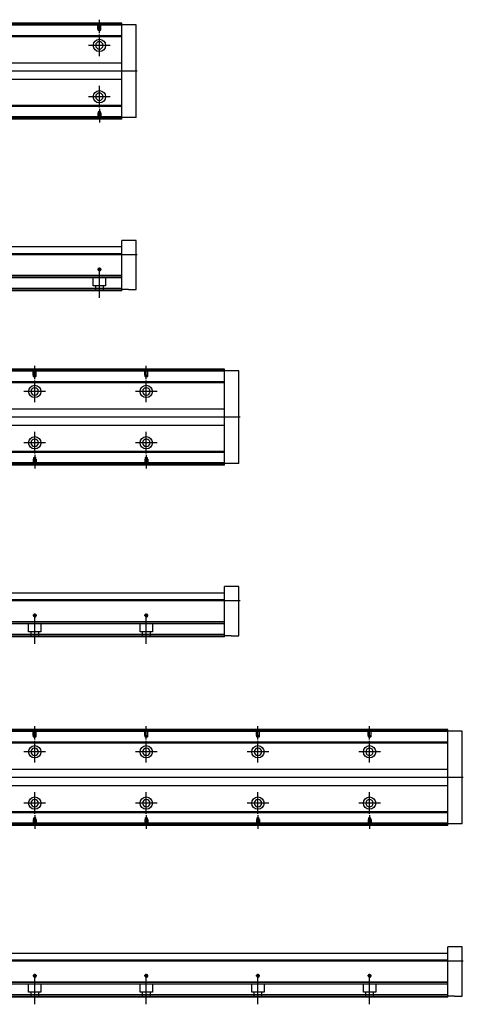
# Model space of a CAD drawing. Header units: millimetres. Extents: x -1108 to 3135, y -1596 to 860.
# Tile 10 of 16: x -321 to 76, y -1590 to -708. Entities that reach past the tile are written whole.
import ezdxf
from ezdxf.lldxf.tags import DXFTag

# ---------------------------------------------------------------- set-up
doc = ezdxf.new("R2010")
doc.units = ezdxf.units.MM
doc.layers.get('0').update_dxf_attribs({"linetype": 'CONTINUOUS'})
tags = doc.linetypes.add('DASHED', pattern=[25.72, 12.86, -12.86]).pattern_tags.tags
tags[6:7] = [DXFTag(74, 4), DXFTag(75, 0), DXFTag(340, '0'), DXFTag(46, 0.0), DXFTag(50, 0.0), DXFTag(44, 0.0), DXFTag(45, 0.0)]
tags[4:5] = [DXFTag(74, 4), DXFTag(75, 0), DXFTag(340, '0'), DXFTag(46, 0.0), DXFTag(50, 0.0), DXFTag(44, 0.0), DXFTag(45, 0.0)]

msp = doc.modelspace()

# ---------------------------------------------------------------- linework, layer by layer
at = {"linetype": 'DASHED'}
for p, q in [((-229.68, -713.37), (-869.68, -713.37)), ((-229.68, -795.37), (-618.92, -795.37)), ((-229.68, -939.52), (-611.69, -939.52)), ((-255.18, -946.52), (-255.18, -939.52)), ((-244.18, -939.52), (-244.18, -946.52)), ((-229.68, -950.52), (-614.34, -950.52)), ((-244.18, -946.52), (-255.18, -946.52)), ((-252.98, -951.02), (-252.98, -946.52)), ((-246.38, -946.52), (-246.38, -951.02)), ((-137.61, -1023.14), (-877.61, -1023.14)), ((-137.61, -1105.14), (-626.85, -1105.14)), ((-137.61, -1249.29), (-619.62, -1249.29)), ((-313.11, -1256.29), (-313.11, -1249.29)), ((-302.11, -1249.29), (-302.11, -1256.29)), ((-213.11, -1256.29), (-213.11, -1249.29)), ((-202.11, -1249.29), (-202.11, -1256.29)), ((-137.61, -1260.29), (-622.27, -1260.29)), ((-302.11, -1256.29), (-313.11, -1256.29)), ((-310.91, -1260.79), (-310.91, -1256.29)), ((-304.31, -1256.29), (-304.31, -1260.79)), ((-202.11, -1256.29), (-213.11, -1256.29)), ((-210.91, -1260.79), (-210.91, -1256.29)), ((-204.31, -1256.29), (-204.31, -1260.79)), ((62.39, -1345.7), (-877.61, -1345.7)), ((62.39, -1427.7), (-626.85, -1427.7)), ((62.39, -1571.85), (-619.62, -1571.85)), ((-313.11, -1578.85), (-313.11, -1571.85)), ((-302.11, -1571.85), (-302.11, -1578.85)), ((-213.11, -1578.85), (-213.11, -1571.85)), ((-202.11, -1571.85), (-202.11, -1578.85)), ((-113.11, -1578.85), (-113.11, -1571.85)), ((-102.11, -1571.85), (-102.11, -1578.85)), ((-13.11, -1578.85), (-13.11, -1571.85)), ((-2.11, -1571.85), (-2.11, -1578.85)), ((62.39, -1582.85), (-622.27, -1582.85)), ((-302.11, -1578.85), (-313.11, -1578.85)), ((-310.91, -1583.35), (-310.91, -1578.85)), ((-304.31, -1578.85), (-304.31, -1583.35)), ((-202.11, -1578.85), (-213.11, -1578.85)), ((-210.91, -1583.35), (-210.91, -1578.85)), ((-204.31, -1578.85), (-204.31, -1583.35)), ((-102.11, -1578.85), (-113.11, -1578.85)), ((-110.91, -1583.35), (-110.91, -1578.85)), ((-104.31, -1578.85), (-104.31, -1583.35)), ((-2.11, -1578.85), (-13.11, -1578.85)), ((-10.91, -1583.35), (-10.91, -1578.85)), ((-4.31, -1578.85), (-4.31, -1583.35))]:
    msp.add_line(p, q, dxfattribs=at)
at = {"linetype": 'Continuous'}
for p, q in [((-229.68, -712.87), (-599.05, -712.87)), ((-229.68, -711.87), (-598.81, -711.87)), ((-229.68, -711.87), (-229.68, -711.37)), ((-229.68, -712.87), (-229.68, -711.87)), ((-216.68, -712.87), (-229.68, -712.87)), ((-229.68, -795.87), (-229.68, -712.87)), ((-216.68, -795.87), (-216.68, -712.87)), ((-229.68, -722.69), (-601.41, -722.69)), ((-229.68, -723.69), (-601.65, -723.69)), ((-607.24, -746.87), (-229.68, -746.87)), ((-229.68, -761.87), (-610.85, -761.87)), ((-229.68, -786.05), (-616.68, -786.05)), ((-229.68, -785.05), (-616.44, -785.05)), ((-229.68, -796.87), (-619.29, -796.87)), ((-229.68, -795.87), (-619.05, -795.87)), ((-216.68, -795.87), (-229.68, -795.87)), ((-229.68, -796.87), (-229.68, -795.87)), ((-229.68, -797.37), (-229.68, -796.87)), ((-216.68, -906.02), (-229.68, -906.02)), ((-229.68, -917.02), (-229.68, -906.02)), ((-216.68, -950.02), (-216.68, -906.02)), ((-604.94, -911.52), (-229.68, -911.52)), ((-229.68, -918.02), (-606.51, -918.02)), ((-229.68, -918.02), (-229.68, -917.02)), ((-229.68, -937.47), (-229.68, -918.02)), ((-229.68, -937.47), (-611.2, -937.47)), ((-229.68, -937.97), (-229.68, -937.47)), ((-229.68, -949.02), (-229.68, -937.97)), ((-229.68, -951.02), (-614.46, -951.02)), ((-229.68, -949.02), (-613.98, -949.02)), ((-229.68, -951.02), (-229.68, -949.02)), ((-223.68, -950.02), (-229.68, -950.02)), ((-223.68, -950.02), (-216.68, -950.02)), ((-137.61, -1021.64), (-606.73, -1021.64)), ((-137.61, -1021.64), (-137.61, -1021.14)), ((-137.61, -1022.64), (-137.61, -1021.64)), ((-137.61, -1022.64), (-606.97, -1022.64)), ((-124.61, -1022.64), (-137.61, -1022.64)), ((-137.61, -1105.64), (-137.61, -1022.64)), ((-124.61, -1105.64), (-124.61, -1022.64)), ((-137.61, -1033.45), (-609.58, -1033.46)), ((-137.61, -1032.45), (-609.34, -1032.46)), ((-615.17, -1056.64), (-137.61, -1056.64)), ((-137.61, -1071.64), (-618.78, -1071.64)), ((-137.61, -1095.82), (-624.61, -1095.82)), ((-137.61, -1094.82), (-624.37, -1094.82)), ((-137.61, -1106.64), (-627.21, -1106.64)), ((-137.61, -1105.64), (-626.97, -1105.64)), ((-124.61, -1105.64), (-137.61, -1105.64)), ((-137.61, -1106.64), (-137.61, -1105.64)), ((-137.61, -1107.14), (-137.61, -1106.64)), ((-124.61, -1215.79), (-137.61, -1215.79)), ((-137.61, -1226.79), (-137.61, -1215.79)), ((-124.61, -1259.79), (-124.61, -1215.79)), ((-612.87, -1221.29), (-137.61, -1221.29)), ((-137.61, -1227.79), (-614.44, -1227.79)), ((-137.61, -1227.79), (-137.61, -1226.79)), ((-137.61, -1247.24), (-137.61, -1227.79)), ((-137.61, -1247.24), (-619.12, -1247.24)), ((-137.61, -1247.74), (-137.61, -1247.24)), ((-137.61, -1258.79), (-137.61, -1247.74)), ((-137.61, -1258.79), (-621.91, -1258.79)), ((-137.61, -1260.79), (-137.61, -1258.79)), ((-131.61, -1259.79), (-137.61, -1259.79)), ((-131.61, -1259.79), (-124.61, -1259.79)), ((-137.61, -1260.79), (-622.39, -1260.79)), ((62.39, -1345.2), (-606.97, -1345.2)), ((62.39, -1344.2), (-606.73, -1344.2)), ((62.39, -1344.2), (62.39, -1343.7)), ((62.39, -1345.2), (62.39, -1344.2)), ((75.39, -1345.2), (62.39, -1345.2)), ((62.39, -1428.2), (62.39, -1345.2)), ((75.39, -1428.2), (75.39, -1345.2)), ((62.39, -1356.02), (-609.58, -1356.02)), ((62.39, -1355.02), (-609.34, -1355.02)), ((-615.17, -1379.2), (62.39, -1379.2)), ((62.39, -1394.2), (-618.78, -1394.2)), ((62.39, -1418.38), (-624.61, -1418.38)), ((62.39, -1417.38), (-624.37, -1417.38)), ((62.39, -1429.2), (-627.21, -1429.2)), ((62.39, -1428.2), (-626.97, -1428.2)), ((75.39, -1428.2), (62.39, -1428.2)), ((62.39, -1429.2), (62.39, -1428.2)), ((62.39, -1429.7), (62.39, -1429.2)), ((75.39, -1538.35), (62.39, -1538.35)), ((62.39, -1549.35), (62.39, -1538.35)), ((75.39, -1582.35), (75.39, -1538.35)), ((62.39, -1550.35), (-614.44, -1550.35)), ((-612.87, -1543.85), (62.39, -1543.85)), ((62.39, -1550.35), (62.39, -1549.35)), ((62.39, -1569.8), (62.39, -1550.35)), ((62.39, -1569.8), (-619.12, -1569.8)), ((62.39, -1570.3), (62.39, -1569.8)), ((62.39, -1581.35), (62.39, -1570.3)), ((62.39, -1583.35), (-622.39, -1583.35)), ((62.39, -1581.35), (-621.91, -1581.35)), ((62.39, -1583.35), (62.39, -1581.35)), ((68.39, -1582.35), (62.39, -1582.35)), ((68.39, -1582.35), (75.39, -1582.35))]:
    msp.add_line(p, q, dxfattribs=at)
at = {"linetype": 'DASHED', "ltscale": 0.1}
for p, q in [((-250.98, -716.87), (-250.98, -711.87)), ((-250.76, -717.87), (-250.76, -711.87)), ((-248.61, -711.87), (-248.61, -717.87)), ((-248.38, -716.87), (-248.38, -711.87)), ((-250.98, -716.87), (-248.38, -716.87)), ((-249.68, -718.52), (-250.76, -717.87)), ((-250.76, -717.87), (-248.61, -717.87)), ((-248.61, -717.87), (-249.68, -718.52)), ((-250.98, -791.87), (-248.38, -791.87)), ((-250.98, -791.87), (-250.98, -796.87)), ((-249.68, -790.23), (-250.76, -790.88)), ((-250.76, -790.88), (-250.76, -796.87)), ((-250.76, -790.88), (-248.61, -790.88)), ((-248.61, -790.88), (-249.68, -790.23)), ((-248.61, -796.87), (-248.61, -790.88)), ((-248.38, -791.87), (-248.38, -796.87)), ((-308.91, -1026.64), (-308.91, -1021.64)), ((-308.69, -1027.63), (-308.69, -1021.64)), ((-306.54, -1021.64), (-306.54, -1027.63)), ((-306.31, -1026.64), (-306.31, -1021.64)), ((-208.91, -1026.64), (-208.91, -1021.64)), ((-208.69, -1027.63), (-208.69, -1021.64)), ((-206.54, -1021.64), (-206.54, -1027.63)), ((-206.31, -1026.64), (-206.31, -1021.64)), ((-308.91, -1026.64), (-306.31, -1026.64)), ((-307.61, -1028.28), (-308.69, -1027.63)), ((-308.69, -1027.63), (-306.54, -1027.63)), ((-306.54, -1027.63), (-307.61, -1028.28)), ((-208.91, -1026.64), (-206.31, -1026.64)), ((-207.61, -1028.28), (-208.69, -1027.63)), ((-208.69, -1027.63), (-206.54, -1027.63)), ((-206.54, -1027.63), (-207.61, -1028.28)), ((-308.91, -1101.64), (-306.31, -1101.64)), ((-308.91, -1101.64), (-308.91, -1106.64)), ((-307.61, -1099.99), (-308.69, -1100.64)), ((-308.69, -1100.64), (-308.69, -1106.64)), ((-308.69, -1100.64), (-306.54, -1100.64)), ((-306.54, -1100.64), (-307.61, -1099.99)), ((-306.54, -1106.64), (-306.54, -1100.64)), ((-306.31, -1101.64), (-306.31, -1106.64)), ((-208.91, -1101.64), (-206.31, -1101.64)), ((-208.91, -1101.64), (-208.91, -1106.64)), ((-207.61, -1099.99), (-208.69, -1100.64)), ((-208.69, -1100.64), (-208.69, -1106.64)), ((-208.69, -1100.64), (-206.54, -1100.64)), ((-206.54, -1100.64), (-207.61, -1099.99)), ((-206.54, -1106.64), (-206.54, -1100.64)), ((-206.31, -1101.64), (-206.31, -1106.64)), ((-308.91, -1349.2), (-308.91, -1344.2)), ((-308.69, -1350.19), (-308.69, -1344.2)), ((-306.54, -1344.2), (-306.54, -1350.19)), ((-306.31, -1349.2), (-306.31, -1344.2)), ((-208.91, -1349.2), (-208.91, -1344.2)), ((-208.69, -1350.19), (-208.69, -1344.2)), ((-206.54, -1344.2), (-206.54, -1350.19)), ((-206.31, -1349.2), (-206.31, -1344.2)), ((-108.91, -1349.2), (-108.91, -1344.2)), ((-108.69, -1350.19), (-108.69, -1344.2)), ((-106.54, -1344.2), (-106.54, -1350.19)), ((-106.31, -1349.2), (-106.31, -1344.2)), ((-8.91, -1349.2), (-8.91, -1344.2)), ((-8.69, -1350.19), (-8.69, -1344.2)), ((-6.54, -1344.2), (-6.54, -1350.19)), ((-6.31, -1349.2), (-6.31, -1344.2)), ((-308.91, -1349.2), (-306.31, -1349.2)), ((-307.61, -1350.84), (-308.69, -1350.19)), ((-308.69, -1350.19), (-306.54, -1350.19)), ((-306.54, -1350.19), (-307.61, -1350.84)), ((-208.91, -1349.2), (-206.31, -1349.2)), ((-207.61, -1350.84), (-208.69, -1350.19)), ((-208.69, -1350.19), (-206.54, -1350.19)), ((-206.54, -1350.19), (-207.61, -1350.84)), ((-108.91, -1349.2), (-106.31, -1349.2)), ((-107.61, -1350.84), (-108.69, -1350.19)), ((-108.69, -1350.19), (-106.54, -1350.19)), ((-106.54, -1350.19), (-107.61, -1350.84)), ((-8.91, -1349.2), (-6.31, -1349.2)), ((-7.61, -1350.84), (-8.69, -1350.19)), ((-8.69, -1350.19), (-6.54, -1350.19)), ((-6.54, -1350.19), (-7.61, -1350.84)), ((-308.91, -1424.2), (-306.31, -1424.2)), ((-308.91, -1424.2), (-308.91, -1429.2)), ((-307.61, -1422.56), (-308.69, -1423.2)), ((-308.69, -1423.2), (-308.69, -1429.2)), ((-308.69, -1423.2), (-306.54, -1423.2)), ((-306.54, -1423.2), (-307.61, -1422.56)), ((-306.54, -1429.2), (-306.54, -1423.2)), ((-306.31, -1424.2), (-306.31, -1429.2)), ((-208.91, -1424.2), (-206.31, -1424.2)), ((-208.91, -1424.2), (-208.91, -1429.2)), ((-207.61, -1422.56), (-208.69, -1423.2)), ((-208.69, -1423.2), (-208.69, -1429.2)), ((-208.69, -1423.2), (-206.54, -1423.2)), ((-206.54, -1423.2), (-207.61, -1422.56)), ((-206.54, -1429.2), (-206.54, -1423.2)), ((-206.31, -1424.2), (-206.31, -1429.2)), ((-108.91, -1424.2), (-106.31, -1424.2)), ((-108.91, -1424.2), (-108.91, -1429.2)), ((-107.61, -1422.56), (-108.69, -1423.2)), ((-108.69, -1423.2), (-108.69, -1429.2)), ((-108.69, -1423.2), (-106.54, -1423.2)), ((-106.54, -1423.2), (-107.61, -1422.56)), ((-106.54, -1429.2), (-106.54, -1423.2)), ((-106.31, -1424.2), (-106.31, -1429.2)), ((-8.91, -1424.2), (-6.31, -1424.2)), ((-8.91, -1424.2), (-8.91, -1429.2)), ((-7.61, -1422.56), (-8.69, -1423.2)), ((-8.69, -1423.2), (-8.69, -1429.2)), ((-8.69, -1423.2), (-6.54, -1423.2)), ((-6.54, -1423.2), (-7.61, -1422.56)), ((-6.54, -1429.2), (-6.54, -1423.2)), ((-6.31, -1424.2), (-6.31, -1429.2))]:
    msp.add_line(p, q, dxfattribs=at)
at = {"ltscale": 0.2}
for p, q in [((-249.68, -720.52), (-249.68, -708.37)), ((-249.68, -741.02), (-249.68, -721.72)), ((-240.03, -731.37), (-259.33, -731.37)), ((-249.68, -786.97), (-249.68, -767.67)), ((-240.03, -777.32), (-259.33, -777.32)), ((-249.68, -788.23), (-249.68, -800.37)), ((-247.88, -932.02), (-251.48, -932.02)), ((-249.68, -933.82), (-249.68, -930.22)), ((-249.68, -957.44), (-249.68, -931.69)), ((-307.61, -1030.28), (-307.61, -1018.14)), ((-207.61, -1030.28), (-207.61, -1018.14)), ((-307.61, -1050.79), (-307.61, -1031.49)), ((-207.61, -1050.79), (-207.61, -1031.49)), ((-297.96, -1041.14), (-317.26, -1041.14)), ((-197.96, -1041.14), (-217.26, -1041.14)), ((-307.61, -1096.73), (-307.61, -1077.43)), ((-207.61, -1096.73), (-207.61, -1077.43)), ((-297.96, -1087.08), (-317.26, -1087.08)), ((-197.96, -1087.08), (-217.26, -1087.08)), ((-307.61, -1097.99), (-307.61, -1110.14)), ((-207.61, -1097.99), (-207.61, -1110.14)), ((-305.81, -1241.79), (-309.41, -1241.79)), ((-307.61, -1243.59), (-307.61, -1239.99)), ((-307.61, -1267.2), (-307.61, -1241.45)), ((-205.81, -1241.79), (-209.41, -1241.79)), ((-207.61, -1243.59), (-207.61, -1239.99)), ((-207.61, -1267.2), (-207.61, -1241.45)), ((-307.61, -1352.84), (-307.61, -1340.7)), ((-207.61, -1352.84), (-207.61, -1340.7)), ((-107.61, -1352.84), (-107.61, -1340.7)), ((-7.61, -1352.84), (-7.61, -1340.7)), ((-307.61, -1373.35), (-307.61, -1354.05)), ((-207.61, -1373.35), (-207.61, -1354.05)), ((-107.61, -1373.35), (-107.61, -1354.05)), ((-7.61, -1373.35), (-7.61, -1354.05)), ((-297.96, -1363.7), (-317.26, -1363.7)), ((-197.96, -1363.7), (-217.26, -1363.7)), ((-97.96, -1363.7), (-117.26, -1363.7)), ((2.04, -1363.7), (-17.26, -1363.7)), ((-307.61, -1419.3), (-307.61, -1400)), ((-207.61, -1419.3), (-207.61, -1400)), ((-107.61, -1419.3), (-107.61, -1400)), ((-7.61, -1419.3), (-7.61, -1400)), ((-297.96, -1409.65), (-317.26, -1409.65)), ((-197.96, -1409.65), (-217.26, -1409.65)), ((-97.96, -1409.65), (-117.26, -1409.65)), ((2.04, -1409.65), (-17.26, -1409.65)), ((-307.61, -1420.55), (-307.61, -1432.7)), ((-207.61, -1420.55), (-207.61, -1432.7)), ((-107.61, -1420.55), (-107.61, -1432.7)), ((-7.61, -1420.55), (-7.61, -1432.7)), ((-305.81, -1564.35), (-309.41, -1564.35)), ((-307.61, -1566.15), (-307.61, -1562.55)), ((-307.61, -1589.76), (-307.61, -1564.01)), ((-205.81, -1564.35), (-209.41, -1564.35)), ((-207.61, -1566.15), (-207.61, -1562.55)), ((-207.61, -1589.76), (-207.61, -1564.01)), ((-105.81, -1564.35), (-109.41, -1564.35)), ((-107.61, -1566.15), (-107.61, -1562.55)), ((-107.61, -1589.76), (-107.61, -1564.01)), ((-5.81, -1564.35), (-9.41, -1564.35)), ((-7.61, -1566.15), (-7.61, -1562.55)), ((-7.61, -1589.76), (-7.61, -1564.01))]:
    msp.add_line(p, q, dxfattribs=at)
for p, q in [((-215.69, -754.42), (-957.68, -754.37)), ((-957.68, -918.52), (-215.68, -918.52)), ((-123.61, -1064.18), (-965.61, -1064.14)), ((-965.61, -1228.29), (-123.61, -1228.29)), ((76.39, -1386.74), (-965.61, -1386.7)), ((-965.61, -1550.85), (76.39, -1550.85))]:
    msp.add_line(p, q)
at = {"linetype": 'Continuous'}
for centre, radius in [((-249.68, -731.37), 5.5), ((-249.68, -777.32), 5.5), ((-249.68, -932.02), 1.07), ((-307.61, -1041.14), 5.5), ((-207.61, -1041.14), 5.5), ((-307.61, -1087.08), 5.5), ((-207.61, -1087.08), 5.5), ((-307.61, -1241.79), 1.07), ((-207.61, -1241.79), 1.07), ((-307.61, -1363.7), 5.5), ((-207.61, -1363.7), 5.5), ((-107.61, -1363.7), 5.5), ((-7.61, -1363.7), 5.5), ((-307.61, -1409.65), 5.5), ((-207.61, -1409.65), 5.5), ((-107.61, -1409.65), 5.5), ((-7.61, -1409.65), 5.5), ((-307.61, -1564.35), 1.07), ((-207.61, -1564.35), 1.07), ((-107.61, -1564.35), 1.07), ((-7.61, -1564.35), 1.07)]:
    msp.add_circle(centre, radius, dxfattribs=at)
at = {"linetype": 'Continuous', "extrusion": (0, 0, -1)}
for centre in [(249.68, -731.37), (307.61, -1041.14), (207.61, -1041.14), (307.61, -1363.7), (207.61, -1363.7), (107.61, -1363.7), (7.61, -1363.7)]:
    msp.add_circle(centre, 3.3, dxfattribs=at)
at = {"linetype": 'Continuous', "extrusion": (-6.12303e-17, 0, -1)}
for centre in [(249.68, -777.32), (307.61, -1087.08), (207.61, -1087.08), (307.61, -1409.65), (207.61, -1409.65), (107.61, -1409.65), (7.61, -1409.65)]:
    msp.add_circle(centre, 3.3, dxfattribs=at)
for centre in [(-249.68, -932.02), (-307.61, -1241.79), (-207.61, -1241.79), (-307.61, -1564.35), (-207.61, -1564.35), (-107.61, -1564.35), (-7.61, -1564.35)]:
    msp.add_arc(centre, 1.3, 270, 180)
at = {"linetype": 'Continuous'}
for points in [[(-229.68, -711.37), (-598.69, -711.37)], [(-229.68, -797.37), (-619.41, -797.37)], [(-229.68, -937.97), (-606.17, -937.97)], [(-137.61, -1021.14), (-606.61, -1021.14)], [(-137.61, -1107.14), (-627.33, -1107.14)], [(-137.61, -1247.74), (-614.1, -1247.74)], [(62.39, -1343.7), (-606.61, -1343.7)], [(62.39, -1429.7), (-627.33, -1429.7)], [(62.39, -1570.3), (-614.1, -1570.3)]]:
    msp.add_open_spline(points, degree=1, dxfattribs=at)

doc.saveas('drawing.dxf')
